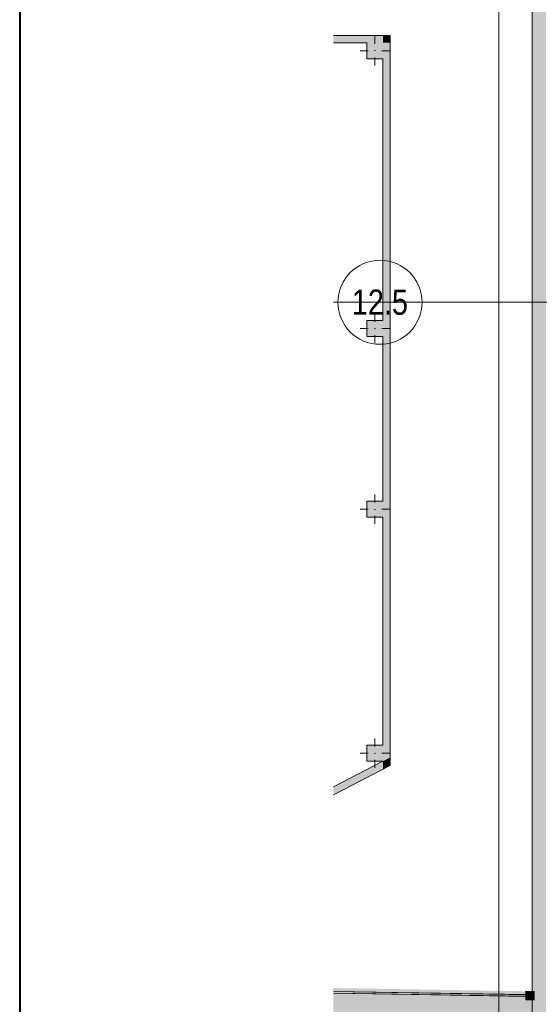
# Model space of a CAD drawing. Header units: millimetres. Extents: x 0 to 1184, y 0 to 836.
# Tile 61 of 256: x 20 to 82, y 546 to 663. Entities that reach past the tile are written whole.
import ezdxf
from ezdxf.xclip import XClip

# ---------------------------------------------------------------- set-up
doc = ezdxf.new("R2010")
doc.units = ezdxf.units.MM
doc.header["$MEASUREMENT"] = 0
doc.header["$XCLIPFRAME"] = 0
doc.linetypes.add('Wipeout_Contour', pattern=[1000, 0, -1000])
doc.linetypes.add('Штрихпунктирная', pattern=[6.702778, 3.527778, -1.763889, 0, -1.411111])
for name, color, linetype in [('1._1-й этаж (9)_1_Элемент Модели - Оси', 7, 'Continuous'), ('Конструктив - колонны ул сущ.', 7, 'Continuous'), ('Конструктив - Стены Внутр сущ.', 7, 'Continuous'), ('Конструктив - Стены наружние фасад', 7, 'Continuous'), ('Конструктив - Фасадные стены сущ', 7, 'Continuous'), ('Местность - Забор', 7, 'Continuous'), ('Элемент модели - Зоны уличных помещений', 7, 'Continuous'), ('Элемент Модели - Оси', 7, 'Continuous')]:
    doc.layers.add(name, color=color, linetype=linetype)
doc.styles.add('СГЕНЕРИР_СТИЛЬ_1', font='txt')

# ---------------------------------------------------------------- blocks, each defined once
blk = doc.blocks.new('Чертеж_2_1', base_point=(205.47, 89.56))
at = {"layer": '1._1-й этаж (9)_1_Элемент Модели - Оси', "color": 7, "linetype": 'Штрихпунктирная', "lineweight": 15}
blk.add_line((71.32, 629.56), (67.87, 629.56), dxfattribs=at)
at = {"layer": '1._1-й этаж (9)_1_Элемент Модели - Оси', "color": 7, "linetype": 'Continuous', "lineweight": 15}
blk.add_circle((62.87, 629.56), 5, dxfattribs=at)
at = {"layer": '1._1-й этаж (9)_1_Элемент Модели - Оси', "color": 7, "linetype": 'Continuous', "lineweight": 15, "insert": (59.51, 629.56), "char_height": 3, "attachment_point": 4, "style": 'СГЕНЕРИР_СТИЛЬ_1'}
blk.add_mtext('\\A1;{\\pql;\\pt0;\\fArial Narrow|b0|i0|c204|p34;12.5}', dxfattribs=at)
blk = doc.blocks.new('Чертеж_4_4', base_point=(-278.48, 89.56))
at = {"layer": 'Конструктив - колонны ул сущ.', "linetype": 'Continuous', "lineweight": 0, "true_color": 0x424b4b}
for points in [[(61.32, 660.46), (61.32, 658.56), (63.22, 658.56), (63.22, 660.46)], [(61.32, 625.48), (63.22, 625.48), (63.22, 627.38), (61.32, 627.38)], [(61.32, 603.98), (63.22, 603.98), (63.22, 605.88), (61.32, 605.88)], [(61.32, 576.83), (61.32, 574.93), (63.22, 574.93), (63.22, 576.83)]]:
    blk.add_hatch(color=139, dxfattribs=at).paths.add_polyline_path(points)
at = {"layer": 'Конструктив - Стены Внутр сущ.', "linetype": 'Continuous', "lineweight": 0, "true_color": 0x000000}
for points in [[(81.42, 626.56), (81.42, 628.56), (81.12, 628.56), (81.12, 626.56)], [(82.62, 626.56), (82.62, 628.56), (81.42, 628.56), (81.42, 626.56)]]:
    blk.add_hatch(color=18, dxfattribs=at).paths.add_polyline_path(points)
at = {"layer": 'Конструктив - Стены наружние фасад', "linetype": 'Continuous', "lineweight": 0, "true_color": 0x000000}
for points in [[(80.97, 630.56), (81.12, 630.56), (81.12, 692.36), (80.97, 692.36)], [(81.12, 684.79), (81.12, 630.56), (81.42, 630.56), (81.42, 684.79)], [(81.42, 684.79), (81.42, 630.56), (82.62, 630.56), (82.62, 684.79)], [(80.97, 630.56), (80.97, 512.19), (81.12, 512.19), (81.12, 630.56)], [(81.42, 628.56), (81.42, 630.56), (81.12, 630.56), (81.12, 628.56)], [(82.62, 628.56), (82.62, 630.56), (81.42, 630.56), (81.42, 628.56)], [(81.42, 626.56), (81.12, 626.56), (81.12, 512.19), (81.42, 512.19)], [(81.42, 626.56), (81.42, 512.19), (82.62, 512.19), (82.62, 626.56)]]:
    blk.add_hatch(color=18, dxfattribs=at).paths.add_polyline_path(points)
at = {"layer": 'Конструктив - Фасадные стены сущ', "linetype": 'Continuous', "lineweight": 0, "true_color": 0x000000}
for points in [[(63.22, 661.31), (57.32, 661.31), (57.32, 660.46), (63.22, 660.46)], [(63.22, 660.46), (64.07, 660.46), (64.07, 661.31)], [(63.22, 660.46), (64.07, 661.31), (63.22, 661.31)], [(63.22, 660.46), (63.22, 574.93), (64.07, 575.37), (64.07, 660.46)], [(63.22, 574.93), (57.32, 571.88), (57.32, 570.92), (63.22, 573.97)], [(63.22, 574.93), (64.07, 574.41), (64.07, 575.37)], [(63.22, 574.93), (63.22, 573.97), (64.07, 574.41)]]:
    blk.add_hatch(color=18, dxfattribs=at).paths.add_polyline_path(points)
at = {"layer": 'Элемент модели - Зоны уличных помещений', "linetype": 'Continuous', "lineweight": 0, "true_color": 0x9bcf78}
blk.add_hatch(color=73, dxfattribs=at).paths.add_polyline_path([(57.32, 547.93), (57.32, 514.95), (80.97, 514.95), (80.97, 547.54)])
at = {"layer": 'Конструктив - колонны ул сущ.', "color": 7, "linetype": 'Continuous', "lineweight": 15}
for p, q in [((62.27, 660.31), (62.27, 661.26)), ((61.47, 659.51), (60.52, 659.51)), ((62.27, 658.71), (62.27, 657.76)), ((63.07, 659.51), (64.02, 659.51)), ((62.27, 627.23), (62.27, 628.18)), ((61.47, 626.43), (60.52, 626.43)), ((63.07, 626.43), (64.02, 626.43)), ((62.27, 625.63), (62.27, 624.68)), ((62.27, 605.73), (62.27, 606.68)), ((61.47, 604.93), (60.52, 604.93)), ((63.07, 604.93), (64.02, 604.93)), ((62.27, 604.13), (62.27, 603.18)), ((62.27, 576.68), (62.27, 577.63)), ((61.47, 575.88), (60.52, 575.88)), ((63.07, 575.88), (64.02, 575.88)), ((62.27, 575.08), (62.27, 574.13))]:
    blk.add_line(p, q, dxfattribs=at)
at = {"layer": 'Конструктив - колонны ул сущ.', "color": 7, "linetype": 'Continuous', "lineweight": 15, "flags": 128}
for points in [[(61.32, 660.46), (61.32, 658.56), (63.22, 658.56)], [(63.22, 627.38), (61.32, 627.38), (61.32, 625.48), (63.22, 625.48)], [(63.22, 605.88), (61.32, 605.88), (61.32, 603.98), (63.22, 603.98)], [(63.22, 576.83), (61.32, 576.83), (61.32, 574.93), (63.22, 574.93)]]:
    blk.add_lwpolyline(points, dxfattribs=at)
at = {"layer": 'Конструктив - колонны ул сущ.', "color": 7, "linetype": 'Continuous', "lineweight": 15}
for p in [(62.27, 659.51), (62.27, 626.43), (62.27, 604.93), (62.27, 575.88)]:
    blk.add_point(p, dxfattribs=at)
at = {"layer": 'Конструктив - Стены наружние фасад', "color": 7, "linetype": 'Continuous', "lineweight": 15, "flags": 128}
for points in [[(80.97, 692.36), (80.97, 630.56)], [(80.97, 630.56), (80.97, 512.19)]]:
    blk.add_lwpolyline(points, dxfattribs=at)
at = {"layer": 'Конструктив - Фасадные стены сущ', "color": 7, "linetype": 'Continuous', "lineweight": 15, "flags": 128}
for points in [[(64.07, 661.31), (57.32, 661.31)], [(64.07, 661.31), (64.07, 660.46)], [(57.32, 660.46), (61.32, 660.46)], [(64.07, 575.37), (64.07, 660.46)], [(63.22, 658.56), (63.22, 627.38)], [(63.22, 625.48), (63.22, 605.88)], [(63.22, 603.98), (63.22, 576.83)], [(63.22, 574.93), (57.32, 571.88)], [(57.32, 570.92), (64.07, 574.41)], [(64.07, 574.41), (64.07, 575.37)]]:
    blk.add_lwpolyline(points, dxfattribs=at)
at = {"layer": 'Местность - Забор', "color": 7, "linetype": 'Continuous', "lineweight": 15}
for p, q in [((81.22, 547.53), (81.21, 547.08)), ((81.21, 546.98), (81.2, 546.53))]:
    blk.add_line(p, q, dxfattribs=at)
at = {"layer": 'Элемент Модели - Оси', "color": 7, "linetype": 'Continuous', "lineweight": 15}
for p, q in [((77.02, 828.73), (77.02, 166.93)), ((57.32, 629.56), (1181.05, 629.56))]:
    blk.add_line(p, q, dxfattribs=at)
at = {"color": 254, "linetype": 'Wipeout_Contour', "lineweight": 0, "ltscale": 4416.700008}
blk.add_wipeout([(80.21, 547.15), (57.32, 547.52), (57.32, 547.32), (80.21, 546.95), (80.21, 547), (80.51, 546.99), (80.51, 547.09), (80.21, 547.1)], dxfattribs=at).dxf.layer = 'Местность - Забор'
at = {"layer": 'Местность - Забор', "linetype": 'Continuous', "lineweight": 0, "true_color": 0x000000}
for points in [[(80.51, 547.14), (57.32, 547.52), (57.32, 547.32), (80.51, 546.94)], [(80.91, 547.09), (81.21, 547.08), (81.22, 547.53), (80.22, 547.55), (80.21, 547.1), (80.51, 547.09), (80.51, 546.99), (80.21, 547), (80.2, 546.55), (81.2, 546.53), (81.21, 546.98), (80.91, 546.99)]]:
    blk.add_hatch(color=18, dxfattribs=at).paths.add_polyline_path(points)
at = {"layer": 'Местность - Забор', "color": 7, "linetype": 'Continuous', "lineweight": 15}
for p, q in [((80.22, 547.55), (80.21, 547.1)), ((80.22, 547.55), (81.22, 547.53)), ((80.21, 547), (80.2, 546.55)), ((80.2, 546.55), (81.2, 546.53)), ((80.21, 547.1), (80.51, 547.09)), ((80.21, 547), (80.51, 546.99)), ((80.51, 547.09), (80.51, 546.99)), ((80.91, 547.09), (80.91, 546.99)), ((80.91, 547.09), (81.21, 547.08)), ((80.91, 546.99), (81.21, 546.98))]:
    blk.add_line(p, q, dxfattribs=at)
at = {"layer": 'Местность - Забор', "color": 7, "linetype": 'Continuous', "lineweight": 15, "flags": 128}
for points in [[(80.21, 547.15), (57.32, 547.52)], [(57.32, 547.32), (80.51, 546.94), (80.51, 547.14), (57.32, 547.52)], [(80.21, 546.95), (57.32, 547.32)]]:
    blk.add_lwpolyline(points, dxfattribs=at)

msp = doc.modelspace()

# ---------------------------------------------------------------- linework, layer by layer
at = {"color": 7, "linetype": 'Continuous', "lineweight": 40}
msp.add_line((20, 836), (20, 5), dxfattribs=at)

# ---------------------------------------------------------------- block references
at = {"color": 161, "linetype": 'Continuous', "lineweight": 40, "true_color": 0x83aefe}
ref = msp.add_blockref('Чертеж_2_1', (205.47, 89.56), dxfattribs=at)
XClip(ref).set_block_clipping_path([(57.3201676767, 166.9282606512), (71.3162990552, 828.727105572)])

# ---------------------------------------------------------------- next in the draw order: block references
ref = msp.add_blockref('Чертеж_4_4', (-278.48, 89.56), dxfattribs=at)
XClip(ref).set_block_clipping_path([(57.3201676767, 166.9277917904), (1181.0522393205, 828.727105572)])

doc.saveas('drawing.dxf')
